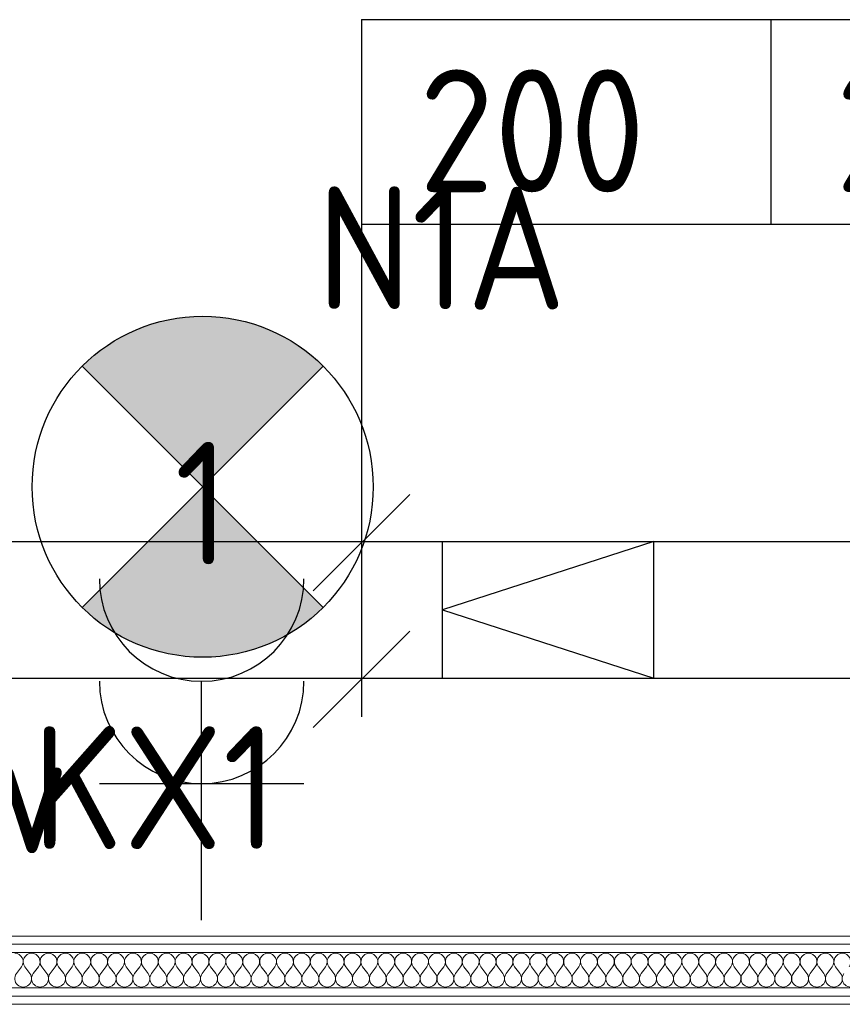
# Model space of a CAD drawing. Header units: millimetres. Extents: x -39149 to 267781, y -2340 to 58540.
# Tile 189 of 244: x 46857 to 48063, y 10082 to 11526. Entities that reach past the tile are written whole.
import ezdxf
from ezdxf.enums import TextEntityAlignment as Align

# ---------------------------------------------------------------- set-up
doc = ezdxf.new("R2010")
doc.units = ezdxf.units.MM
doc.header["$LTSCALE"] = 100
doc.header["$MEASUREMENT"] = 0
for name, color, linetype in [('22 C Binnenwanden', 7, 'Continuous'), ('22 C Binnenwanden Doorsnede-arcering', 7, 'Continuous'), ('22 C Binnenwanden Laagscheidingslijnen', 7, 'Continuous'), ('AL$1A---_ALGEMEEN', 8, 'Continuous'), ('EL6131--_KG', 3, 'Continuous'), ('EL6222--_KRACHT_230', 3, 'Continuous'), ('EL6311--_LICHT_BINNEN', 3, 'Continuous'), ('EM6131--bestaand', 7, 'Continuous')]:
    doc.layers.add(name, color=color, linetype=linetype)
doc.styles.add('BURO-018', font='isocp.shx', dxfattribs={"height": 180})

# ---------------------------------------------------------------- blocks, each defined once
blk = doc.blocks.new('*X921')
at = {"layer": '22 C Binnenwanden Doorsnede-arcering', "color": 8, "linetype": 'Continuous', "lineweight": 0}
for p, q in [((46852, 10127), (46859.4, 10137)), ((46871.8, 10127), (46864.4, 10137)), ((46876.8, 10127), (46884.2, 10137)), ((46896.6, 10127), (46889.1, 10137)), ((46901.5, 10127), (46909, 10137)), ((46921.3, 10127), (46913.9, 10137)), ((46926.3, 10127), (46933.7, 10137)), ((46946.1, 10127), (46938.7, 10137)), ((46951, 10127), (46958.5, 10137)), ((46970.9, 10127), (46963.4, 10137)), ((46975.8, 10127), (46983.2, 10137)), ((46995.6, 10127), (46988.2, 10137)), ((47000.6, 10127), (47008, 10137)), ((47020.4, 10127), (47013, 10137)), ((47025.3, 10127), (47032.8, 10137)), ((47045.1, 10127), (47037.7, 10137)), ((47050.1, 10127), (47057.5, 10137)), ((47069.9, 10127), (47062.5, 10137)), ((47074.9, 10127), (47082.3, 10137)), ((47094.7, 10127), (47087.2, 10137)), ((47099.6, 10127), (47107, 10137)), ((47119.4, 10127), (47112, 10137)), ((47124.4, 10127), (47131.8, 10137)), ((47144.2, 10127), (47136.8, 10137)), ((47149.1, 10127), (47156.6, 10137)), ((47169, 10127), (47161.5, 10137)), ((47173.9, 10127), (47181.3, 10137)), ((47193.7, 10127), (47186.3, 10137)), ((47198.7, 10127), (47206.1, 10137)), ((47218.5, 10127), (47211, 10137)), ((47223.4, 10127), (47230.9, 10137)), ((47243.2, 10127), (47235.8, 10137)), ((47248.2, 10127), (47255.6, 10137)), ((47268, 10127), (47260.6, 10137)), ((47273, 10127), (47280.4, 10137)), ((47292.8, 10127), (47285.3, 10137)), ((47297.7, 10127), (47305.1, 10137)), ((47317.5, 10127), (47310.1, 10137)), ((47322.5, 10127), (47329.9, 10137)), ((47342.3, 10127), (47334.9, 10137)), ((47347.2, 10127), (47354.7, 10137)), ((47367, 10127), (47359.6, 10137)), ((47372, 10127), (47379.4, 10137)), ((47391.8, 10127), (47384.4, 10137)), ((47396.8, 10127), (47404.2, 10137)), ((47416.6, 10127), (47409.1, 10137)), ((47421.5, 10127), (47429, 10137)), ((47441.3, 10127), (47433.9, 10137)), ((47446.3, 10127), (47453.7, 10137)), ((47466.1, 10127), (47458.7, 10137)), ((47471, 10127), (47478.5, 10137)), ((47490.9, 10127), (47483.4, 10137)), ((47495.8, 10127), (47503.2, 10137)), ((47515.6, 10127), (47508.2, 10137)), ((47520.6, 10127), (47528, 10137)), ((47540.4, 10127), (47533, 10137)), ((47545.3, 10127), (47552.8, 10137)), ((47565.1, 10127), (47557.7, 10137)), ((47570.1, 10127), (47577.5, 10137)), ((47589.9, 10127), (47582.5, 10137)), ((47594.9, 10127), (47602.3, 10137)), ((47614.7, 10127), (47607.2, 10137)), ((47619.6, 10127), (47627, 10137)), ((47639.4, 10127), (47632, 10137)), ((47644.4, 10127), (47651.8, 10137)), ((47664.2, 10127), (47656.8, 10137)), ((47669.1, 10127), (47676.6, 10137)), ((47689, 10127), (47681.5, 10137)), ((47693.9, 10127), (47701.3, 10137)), ((47713.7, 10127), (47706.3, 10137)), ((47718.7, 10127), (47726.1, 10137)), ((47738.5, 10127), (47731, 10137)), ((47743.4, 10127), (47750.9, 10137)), ((47763.2, 10127), (47755.8, 10137)), ((47768.2, 10127), (47775.6, 10137)), ((47788, 10127), (47780.6, 10137)), ((47793, 10127), (47800.4, 10137)), ((47812.8, 10127), (47805.3, 10137)), ((47817.7, 10127), (47825.1, 10137)), ((47837.5, 10127), (47830.1, 10137)), ((47842.5, 10127), (47849.9, 10137)), ((47862.3, 10127), (47854.9, 10137)), ((47867.2, 10127), (47874.7, 10137)), ((47887, 10127), (47879.6, 10137)), ((47892, 10127), (47899.4, 10137)), ((47911.8, 10127), (47904.4, 10137)), ((47916.8, 10127), (47924.2, 10137)), ((47936.6, 10127), (47929.1, 10137)), ((47941.5, 10127), (47949, 10137)), ((47961.3, 10127), (47953.9, 10137)), ((47966.3, 10127), (47973.7, 10137)), ((47986.1, 10127), (47978.7, 10137)), ((47991, 10127), (47998.5, 10137)), ((48010.9, 10127), (48003.4, 10137)), ((48015.8, 10127), (48023.2, 10137)), ((48035.6, 10127), (48028.2, 10137)), ((48040.6, 10127), (48048, 10137)), ((48060.4, 10127), (48053, 10137))]:
    blk.add_line(p, q, dxfattribs=at)
for centre, start, end in [((46849.5, 10144.4), 323.1301, 90), ((46874.3, 10144.4), 90, 216.8699), ((46874.3, 10144.4), 323.1301, 90), ((46899, 10144.4), 90, 216.8699), ((46899, 10144.4), 323.1301, 90), ((46923.8, 10144.4), 90, 216.8699), ((46923.8, 10144.4), 323.1301, 90), ((46948.6, 10144.4), 90, 216.8699), ((46948.6, 10144.4), 323.1301, 90), ((46973.3, 10144.4), 90, 216.8699), ((46973.3, 10144.4), 323.1301, 90), ((46998.1, 10144.4), 90, 216.8699), ((46998.1, 10144.4), 323.1301, 90), ((47022.9, 10144.4), 90, 216.8699), ((47022.9, 10144.4), 323.1301, 90), ((47047.6, 10144.4), 90, 216.8699), ((47047.6, 10144.4), 323.1301, 90), ((47072.4, 10144.4), 90, 216.8699), ((47072.4, 10144.4), 323.1301, 90), ((47097.1, 10144.4), 90, 216.8699), ((47097.1, 10144.4), 323.1301, 90), ((47121.9, 10144.4), 90, 216.8699), ((47121.9, 10144.4), 323.1301, 90), ((47146.7, 10144.4), 90, 216.8699), ((47146.7, 10144.4), 323.1301, 90), ((47171.4, 10144.4), 90, 216.8699), ((47171.4, 10144.4), 323.1301, 90), ((47196.2, 10144.4), 90, 216.8699), ((47196.2, 10144.4), 323.1301, 90), ((47221, 10144.4), 90, 216.8699), ((47221, 10144.4), 323.1301, 90), ((47245.7, 10144.4), 90, 216.8699), ((47245.7, 10144.4), 323.1301, 90), ((47270.5, 10144.4), 90, 216.8699), ((47270.5, 10144.4), 323.1301, 90), ((47295.2, 10144.4), 90, 216.8699), ((47295.2, 10144.4), 323.1301, 90), ((47320, 10144.4), 90, 216.8699), ((47320, 10144.4), 323.1301, 90), ((47344.8, 10144.4), 90, 216.8699), ((47344.8, 10144.4), 323.1301, 90), ((47369.5, 10144.4), 90, 216.8699), ((47369.5, 10144.4), 323.1301, 90), ((47394.3, 10144.4), 90, 216.8699), ((47394.3, 10144.4), 323.1301, 90), ((47419, 10144.4), 90, 216.8699), ((47419, 10144.4), 323.1301, 90), ((47443.8, 10144.4), 90, 216.8699), ((47443.8, 10144.4), 323.1301, 90), ((47468.6, 10144.4), 90, 216.8699), ((47468.6, 10144.4), 323.1301, 90), ((47493.3, 10144.4), 90, 216.8699), ((47493.3, 10144.4), 323.1301, 90), ((47518.1, 10144.4), 90, 216.8699), ((47518.1, 10144.4), 323.1301, 90), ((47542.9, 10144.4), 90, 216.8699), ((47542.9, 10144.4), 323.1301, 90), ((47567.6, 10144.4), 90, 216.8699), ((47567.6, 10144.4), 323.1301, 90), ((47592.4, 10144.4), 90, 216.8699), ((47592.4, 10144.4), 323.1301, 90), ((47617.1, 10144.4), 90, 216.8699), ((47617.1, 10144.4), 323.1301, 90), ((47641.9, 10144.4), 90, 216.8699), ((47641.9, 10144.4), 323.1301, 90), ((47666.7, 10144.4), 90, 216.8699), ((47666.7, 10144.4), 323.1301, 90), ((47691.4, 10144.4), 90, 216.8699), ((47691.4, 10144.4), 323.1301, 90), ((47716.2, 10144.4), 90, 216.8699), ((47716.2, 10144.4), 323.1301, 90), ((47741, 10144.4), 90, 216.8699), ((47741, 10144.4), 323.1301, 90), ((47765.7, 10144.4), 90, 216.8699), ((47765.7, 10144.4), 323.1301, 90), ((47790.5, 10144.4), 90, 216.8699), ((47790.5, 10144.4), 323.1301, 90), ((47815.2, 10144.4), 90, 216.8699), ((47815.2, 10144.4), 323.1301, 90), ((47840, 10144.4), 90, 216.8699), ((47840, 10144.4), 323.1301, 90), ((47864.8, 10144.4), 90, 216.8699), ((47864.8, 10144.4), 323.1301, 90), ((47889.5, 10144.4), 90, 216.8699), ((47889.5, 10144.4), 323.1301, 90), ((47914.3, 10144.4), 90, 216.8699), ((47914.3, 10144.4), 323.1301, 90), ((47939, 10144.4), 90, 216.8699), ((47939, 10144.4), 323.1301, 90), ((47963.8, 10144.4), 90, 216.8699), ((47963.8, 10144.4), 323.1301, 90), ((47988.6, 10144.4), 90, 216.8699), ((47988.6, 10144.4), 323.1301, 90), ((48013.3, 10144.4), 90, 216.8699), ((48013.3, 10144.4), 323.1301, 90), ((48038.1, 10144.4), 90, 216.8699), ((48038.1, 10144.4), 323.1301, 90), ((48062.9, 10144.4), 90, 216.8699), ((48062.9, 10144.4), 323.1301, 90), ((46861.9, 10119.6), 143.1301, 36.8699), ((46886.7, 10119.6), 143.1301, 36.8699), ((46911.4, 10119.6), 143.1301, 36.8699), ((46936.2, 10119.6), 143.1301, 36.8699), ((46961, 10119.6), 143.1301, 36.8699), ((46985.7, 10119.6), 143.1301, 36.8699), ((47010.5, 10119.6), 143.1301, 36.8699), ((47035.2, 10119.6), 143.1301, 36.8699), ((47060, 10119.6), 143.1301, 36.8699), ((47084.8, 10119.6), 143.1301, 36.8699), ((47109.5, 10119.6), 143.1301, 36.8699), ((47134.3, 10119.6), 143.1301, 36.8699), ((47159, 10119.6), 143.1301, 36.8699), ((47183.8, 10119.6), 143.1301, 36.8699), ((47208.6, 10119.6), 143.1301, 36.8699), ((47233.3, 10119.6), 143.1301, 36.8699), ((47258.1, 10119.6), 143.1301, 36.8699), ((47282.9, 10119.6), 143.1301, 36.8699), ((47307.6, 10119.6), 143.1301, 36.8699), ((47332.4, 10119.6), 143.1301, 36.8699), ((47357.1, 10119.6), 143.1301, 36.8699), ((47381.9, 10119.6), 143.1301, 36.8699), ((47406.7, 10119.6), 143.1301, 36.8699), ((47431.4, 10119.6), 143.1301, 36.8699), ((47456.2, 10119.6), 143.1301, 36.8699), ((47481, 10119.6), 143.1301, 36.8699), ((47505.7, 10119.6), 143.1301, 36.8699), ((47530.5, 10119.6), 143.1301, 36.8699), ((47555.2, 10119.6), 143.1301, 36.8699), ((47580, 10119.6), 143.1301, 36.8699), ((47604.8, 10119.6), 143.1301, 36.8699), ((47629.5, 10119.6), 143.1301, 36.8699), ((47654.3, 10119.6), 143.1301, 36.8699), ((47679, 10119.6), 143.1301, 36.8699), ((47703.8, 10119.6), 143.1301, 36.8699), ((47728.6, 10119.6), 143.1301, 36.8699), ((47753.3, 10119.6), 143.1301, 36.8699), ((47778.1, 10119.6), 143.1301, 36.8699), ((47802.9, 10119.6), 143.1301, 36.8699), ((47827.6, 10119.6), 143.1301, 36.8699), ((47852.4, 10119.6), 143.1301, 36.8699), ((47877.1, 10119.6), 143.1301, 36.8699), ((47901.9, 10119.6), 143.1301, 36.8699), ((47926.7, 10119.6), 143.1301, 36.8699), ((47951.4, 10119.6), 143.1301, 36.8699), ((47976.2, 10119.6), 143.1301, 36.8699), ((48001, 10119.6), 143.1301, 36.8699), ((48025.7, 10119.6), 143.1301, 36.8699), ((48050.5, 10119.6), 143.1301, 36.8699), ((48075.2, 10119.6), 143.1301, 36.8699)]:
    blk.add_arc(centre, 12.4, start, end, dxfattribs=at)
blk = doc.blocks.new('Wall_353_7', base_point=(48610.4, 10082))
at = {"layer": '22 C Binnenwanden', "color": 8, "linetype": 'Continuous', "lineweight": 0}
for p, q in [((48560.4, 10182), (43261.5, 10182)), ((43261.5, 10082), (48560.4, 10082))]:
    blk.add_line(p, q, dxfattribs=at)
at = {"layer": '22 C Binnenwanden Laagscheidingslijnen', "color": 8, "linetype": 'Continuous', "lineweight": 0}
for p, q in [((48560.4, 10170), (43261.5, 10170)), ((48560.4, 10158), (43261.5, 10158)), ((43261.5, 10106), (48560.4, 10106)), ((43261.5, 10094), (48560.4, 10094))]:
    blk.add_line(p, q, dxfattribs=at)
at = {"layer": '22 C Binnenwanden', "color": 1, "lineweight": 0}
blk.add_blockref('*X921', (0, 0), dxfattribs=at)
blk = doc.blocks.new('E00018')
at = {"color": 0, "linetype": 'Continuous'}
for p, q in [((-1.768, -1.768), (1.768, 1.768)), ((1.768, -1.768), (-1.768, 1.768))]:
    blk.add_line(p, q, dxfattribs=at)
at = {"color": 0, "linetype": 'Continuous', "const_width": 2.5}
for points in [[(-0.884, 0.884, -0.198912), (0, 1.25, -0.198912), (0.884, 0.884, -1)], [(-0.884, -0.884, 0.198912), (0, -1.25, 0.198912), (0.884, -0.884, 1)]]:
    blk.add_lwpolyline(points, format="xyb", dxfattribs=at)
blk = doc.blocks.new('1115B3A-NO1')
at = {"color": 0, "linetype": 'Continuous'}
blk.add_circle((0, 0), 2.5, dxfattribs=at)
at = {"color": 0, "zscale": 100}
blk.add_blockref('E00018', (0, 0), dxfattribs=at)
at = {"color": 0, "linetype": 'Continuous', "style": 'BURO-018'}
for tag, p in [('CIRCUIT', (0, 5)), ('PANEL', (0, 5)), ('SUBCIRCUIT', (4.5, 5)), ('LIGHTFIXTURECODE', (0, 0)), ('SWITCHCODE', (4.5, -1))]:
    blk.add_attdef(tag, text='', height=1.8, dxfattribs=at).set_placement(p, align=Align.MIDDLE)
blk = doc.blocks.new('16002EB')
at = {"layer": 'EM6131--bestaand'}
for p, q in [((0, 0), (0, -300)), ((0, 0), (1200, 0)), ((600, 0), (600, -300)), ((900, 0), (900, -300)), ((1200, 0), (1200, -300)), ((0, -300), (1200, -300))]:
    blk.add_line(p, q, dxfattribs=at)
at = {"color": 0, "linetype": 'Continuous', "style": 'BURO-018'}
for tag, p in [('E_TEXT1', (250, -163)), ('E_TEXT9', (750, -163)), ('E_TEXT10', (1250, -163))]:
    blk.add_attdef(tag, text='', height=180, dxfattribs=at).set_placement(p, align=Align.MIDDLE)
blk = doc.blocks.new('111304A')
at = {"layer": 'AL$1A---_ALGEMEEN', "color": 0, "linetype": 'Continuous'}
for p, q in [((0, 1), (0, 4.5)), ((-1.5, 3), (1.5, 3))]:
    blk.add_line(p, q, dxfattribs=at)
for centre in [(0, 6), (0, 4.5)]:
    blk.add_arc(centre, 1.5, 180, 0, dxfattribs=at)
at = {"layer": 'AL$1A---_ALGEMEEN', "color": 0, "linetype": 'Continuous', "style": 'BURO-018'}
for tag, p in [('CIRCUIT', (0, 8.5)), ('PANEL', (0, 8.5)), ('SUBCIRCUIT', (4.5, 8.5))]:
    blk.add_attdef(tag, text='', height=1.8, dxfattribs=at).set_placement(p, align=Align.MIDDLE)
at = {"layer": 'AL$1A---_ALGEMEEN', "color": 0, "linetype": 'Continuous', "style": 'BURO-018', "flags": 1}
for tag, p in [('POWERCODE', (13, 8.5)), ('ARTICLECODE', (0, 0))]:
    blk.add_attdef(tag, text='', height=1.8, dxfattribs=at).set_placement(p, align=Align.MIDDLE)

msp = doc.modelspace()

# ---------------------------------------------------------------- linework, layer by layer
at = {"layer": 'EL6131--_KG', "linetype": 'Continuous'}
for p, q in [((42836.5, 10760.4), (48796.5, 10760.4)), ((47786.5, 10760.4), (47476.5, 10660.4)), ((47476.5, 10560.4), (47476.5, 10760.4)), ((47786.5, 10560.4), (47786.5, 10760.4)), ((47476.5, 10660.4), (47786.5, 10560.4)), ((43086.5, 10560.4), (48996.5, 10560.4))]:
    msp.add_line(p, q, dxfattribs=at)
at = {"layer": 'EM6131--bestaand'}
for p, q in [((47358, 11515.7), (47358, 10503.4)), ((47287.3, 10688.3), (47428.7, 10829.7)), ((47287.3, 10487.7), (47428.7, 10629.1))]:
    msp.add_line(p, q, dxfattribs=at)

# ---------------------------------------------------------------- block references
at = {"layer": '22 C Binnenwanden', "color": 1, "lineweight": 0}
msp.add_blockref('Wall_353_7', (48610.4, 10082), dxfattribs=at)
at = {"layer": 'EL6222--_KRACHT_230', "linetype": 'Continuous'}
ref = msp.add_blockref('111304A', (47123.6, 10105.6), dxfattribs=dict(at, xscale=99.99999999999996, yscale=99.99999999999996, zscale=99.99999999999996))
ref.add_attrib('ARTICLECODE', 'serv', dxfattribs={"layer": '0', "color": 3, "linetype": 'ByBlock', "height": 180, "style": 'BURO-018'}).set_placement((46712.8, 10393.6), align=Align.MIDDLE)
ref.add_attrib('CIRCUIT', '1', dxfattribs={"layer": '0', "color": 3, "linetype": 'ByBlock', "height": 180, "style": 'BURO-018'}).set_placement((47124.5, 10816.7), align=Align.MIDDLE)
at = {"layer": 'EL6311--_LICHT_BINNEN', "linetype": 'Continuous'}
ref = msp.add_blockref('1115B3A-NO1', (47125.1, 10840.8), dxfattribs=dict(at, xscale=100, yscale=100, zscale=100))
ref.add_attrib('CIRCUIT', 'N1A', dxfattribs={"layer": '0', "color": 3, "linetype": 'ByBlock', "height": 180, "style": 'BURO-018'}).set_placement((47475.1, 11190.8), align=Align.MIDDLE)
ref.add_attrib('LIGHTFIXTURECODE', 'KX1', dxfattribs={"layer": '0', "color": 3, "linetype": 'ByBlock', "height": 180, "style": 'BURO-018'}).set_placement((47055.3, 10399.9), align=Align.MIDDLE)
at = {"layer": 'EM6131--bestaand'}
ref = msp.add_blockref('16002EB', (47358, 11525.7), dxfattribs=at)
ref.add_attrib('E_TEXT1', '200', dxfattribs={"layer": '0', "color": 0, "linetype": 'Continuous', "height": 180, "style": 'BURO-018'}).set_placement((47608, 11362.7), align=Align.MIDDLE)
ref.add_attrib('E_TEXT9', '2', dxfattribs={"layer": '0', "color": 0, "linetype": 'Continuous', "height": 180, "style": 'BURO-018'}).set_placement((48108, 11362.7), align=Align.MIDDLE)
ref.add_attrib('E_TEXT10', 'V', dxfattribs={"layer": '0', "color": 0, "linetype": 'Continuous', "height": 180, "style": 'BURO-018'}).set_placement((48412, 11362.7), align=Align.MIDDLE)

doc.saveas('drawing.dxf')
